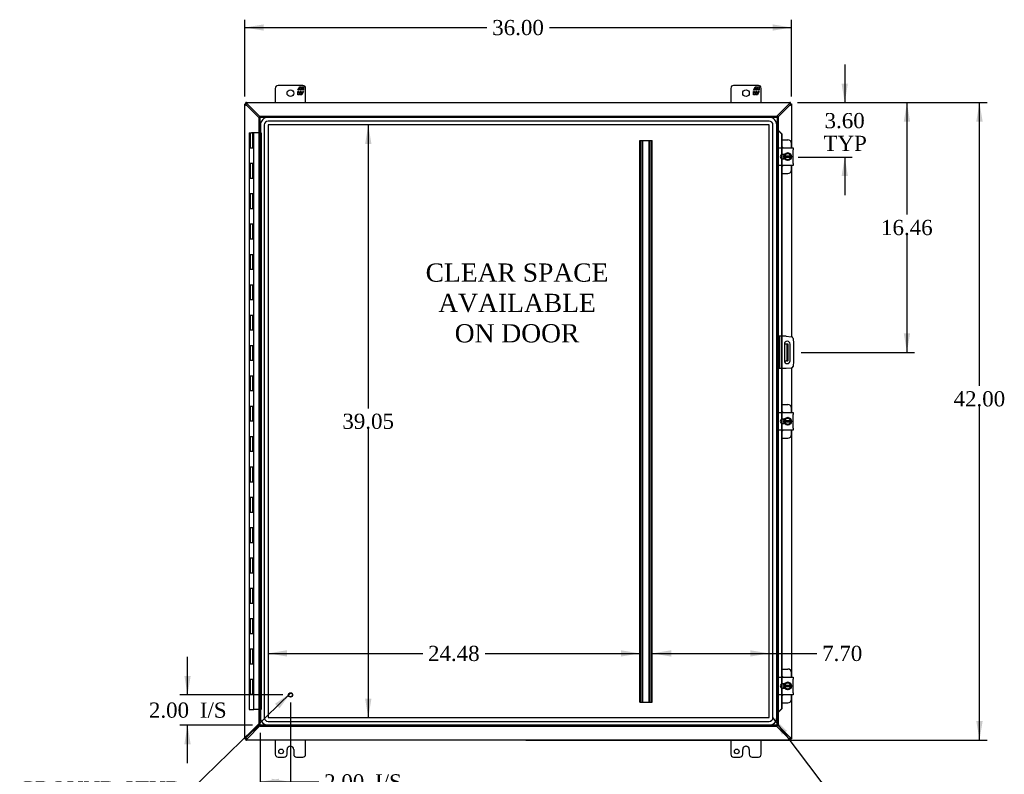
# Model space of a CAD drawing. Header units: inches. Extents: x 14 to 237, y 6 to 158.
# Tile 3 of 9: x 53 to 117, y 54 to 104. Entities that reach past the tile are written whole.
import ezdxf
from ezdxf.enums import TextEntityAlignment as Align

# ---------------------------------------------------------------- set-up
doc = ezdxf.new("R2010")
doc.units = ezdxf.units.IN
doc.header["$MEASUREMENT"] = 0
for name, color, linetype in [('COM40153-1', 7, 'CONTINUOUS'), ('COM40153-2', 7, 'CONTINUOUS'), ('COM42667', 7, 'CONTINUOUS'), ('COM42780', 7, 'CONTINUOUS'), ('COM48496', 7, 'CONTINUOUS'), ('COM53845-2', 7, 'CONTINUOUS'), ('COM70219', 7, 'CONTINUOUS'), ('COM70236-4', 7, 'CONTINUOUS'), ('COM71782-3', 7, 'CONTINUOUS'), ('DEFAULT', 7, 'CONTINUOUS'), ('FET07710', 7, 'CONTINUOUS'), ('HNG10620-38B', 7, 'CONTINUOUS'), ('HNG10620-38C', 7, 'CONTINUOUS'), ('SCC19011', 7, 'CONTINUOUS'), ('SPR20265', 7, 'CONTINUOUS'), ('STD21878', 7, 'CONTINUOUS'), ('WAF25035', 7, 'CONTINUOUS')]:
    doc.layers.add(name, color=color, linetype=linetype)
doc.styles.add('SEACAD_TIMES_NEW_ROMAN', font='times.ttf')

# ---------------------------------------------------------------- blocks, each defined once
blk = doc.blocks.new('SEANNOT_GROUP2')
at = {"layer": 'DEFAULT', "linetype": 'Continuous'}
blk.add_hatch(color=136, dxfattribs=at).paths.add_polyline_path([(69.715, 58.846), (70.464, 59.868), (69.424, 59.144)])
at = {"layer": 'DEFAULT', "color": 136, "linetype": 'Continuous'}
blk.add_line((63.975, 53.534), (63.475, 53.534), dxfattribs=at)
blk.add_lwpolyline([(63.975, 53.534), (70.464, 59.868)], dxfattribs=at)
at = {"layer": 'DEFAULT', "color": 136, "linetype": 'Continuous', "style": 'SEACAD_TIMES_NEW_ROMAN'}
for s, p in [('GROUND STUD', (52.532, 54.034)), ('DOOR', (52.532, 52.534))]:
    blk.add_text(s, height=1, dxfattribs=at).set_placement(p, align=Align.TOP_LEFT)
blk = doc.blocks.new('SEANNOT_GROUP3')
at = {"layer": 'DEFAULT', "linetype": 'Continuous'}
blk.add_hatch(color=136, dxfattribs=at).paths.add_polyline_path([(103.129, 57.362), (102.21, 58.234), (102.796, 57.111)])
at = {"layer": 'DEFAULT', "color": 136, "linetype": 'Continuous'}
blk.add_line((106.205, 52.942), (106.705, 52.942), dxfattribs=at)
blk.add_lwpolyline([(106.205, 52.942), (102.21, 58.234)], dxfattribs=at)
at = {"layer": 'DEFAULT', "color": 136, "linetype": 'Continuous', "style": 'SEACAD_TIMES_NEW_ROMAN'}
blk.add_text('GASKET', height=1, dxfattribs=at).set_placement((107.055, 53.442), align=Align.TOP_LEFT)
blk = doc.blocks.new('GDIMGGROUP')
at = {"layer": 'DEFAULT', "linetype": 'Continuous'}
for points in [[(116.015, 97.51), (115.807, 98.76), (115.598, 97.51)], [(116.015, 58.01), (115.598, 58.01), (115.807, 56.76)]]:
    blk.add_hatch(color=136, dxfattribs=at).paths.add_polyline_path(points)
at = {"layer": 'DEFAULT', "color": 136, "linetype": 'Continuous'}
for p, q in [((103.832, 98.76), (116.307, 98.76)), ((115.807, 80.091), (115.807, 98.76)), ((115.807, 56.76), (115.807, 78.741)), ((85.934, 56.76), (116.307, 56.76))]:
    blk.add_line(p, q, dxfattribs=at)
at = {"layer": 'DEFAULT', "color": 136, "linetype": 'Continuous', "style": 'SEACAD_TIMES_NEW_ROMAN'}
blk.add_text('42.00', height=1, dxfattribs=at).set_placement((114.101, 79.741), align=Align.TOP_LEFT)
blk = doc.blocks.new('GDIMGGROUP1')
at = {"layer": 'DEFAULT', "linetype": 'Continuous'}
for points in [[(63.454, 60.98), (63.662, 59.73), (63.87, 60.98)], [(63.454, 56.48), (63.87, 56.48), (63.662, 57.73)]]:
    blk.add_hatch(color=136, dxfattribs=at).paths.add_polyline_path(points)
at = {"layer": 'DEFAULT', "color": 136, "linetype": 'Continuous'}
for p, q in [((63.662, 59.73), (63.662, 62.23)), ((69.943, 59.73), (63.162, 59.73)), ((67.943, 57.73), (63.162, 57.73)), ((63.662, 55.23), (63.662, 57.73))]:
    blk.add_line(p, q, dxfattribs=at)
at = {"layer": 'DEFAULT', "color": 136, "linetype": 'Continuous', "style": 'SEACAD_TIMES_NEW_ROMAN'}
for s, p in [('2.00', (61.12, 59.23)), ('I/S', (64.474, 59.23))]:
    blk.add_text(s, height=1, dxfattribs=at).set_placement(p, align=Align.TOP_LEFT)
blk = doc.blocks.new('GDIMGGROUP9')
at = {"layer": 'DEFAULT', "linetype": 'Continuous'}
for points in [[(107.143, 100.01), (106.726, 100.01), (106.935, 98.76)], [(107.143, 93.914), (106.935, 95.164), (106.726, 93.914)]]:
    blk.add_hatch(color=136, dxfattribs=at).paths.add_polyline_path(points)
at = {"layer": 'DEFAULT', "color": 136, "linetype": 'Continuous'}
for p, q in [((106.935, 101.26), (106.935, 98.76)), ((103.832, 98.76), (107.435, 98.76)), ((103.865, 95.164), (107.435, 95.164)), ((106.935, 95.164), (106.935, 92.664))]:
    blk.add_line(p, q, dxfattribs=at)
at = {"layer": 'DEFAULT', "color": 136, "linetype": 'Continuous', "style": 'SEACAD_TIMES_NEW_ROMAN'}
for s, p in [('3.60', (105.608, 98.072)), ('TYP', (105.537, 96.572))]:
    blk.add_text(s, height=1, dxfattribs=at).set_placement(p, align=Align.TOP_LEFT)
blk = doc.blocks.new('GDIMGGROUP10')
at = {"layer": 'DEFAULT', "linetype": 'Continuous'}
for points in [[(111.239, 97.51), (111.031, 98.76), (110.823, 97.51)], [(111.239, 83.55), (110.823, 83.55), (111.031, 82.3)]]:
    blk.add_hatch(color=136, dxfattribs=at).paths.add_polyline_path(points)
at = {"layer": 'DEFAULT', "color": 136, "linetype": 'Continuous'}
for p, q in [((103.832, 98.76), (111.531, 98.76)), ((111.031, 98.76), (111.031, 91.38)), ((111.031, 90.03), (111.031, 82.3)), ((104.059, 82.3), (111.531, 82.3))]:
    blk.add_line(p, q, dxfattribs=at)
at = {"layer": 'DEFAULT', "color": 136, "linetype": 'Continuous', "style": 'SEACAD_TIMES_NEW_ROMAN'}
blk.add_text('16.46', height=1, dxfattribs=at).set_placement((109.325, 91.03), align=Align.TOP_LEFT)
blk = doc.blocks.new('GDIMGGROUP15')
at = {"layer": 'DEFAULT', "linetype": 'Continuous'}
for points in [[(69.693, 53.794), (69.693, 54.21), (68.443, 54.002)], [(69.193, 53.794), (70.443, 54.002), (69.193, 54.21)]]:
    blk.add_hatch(color=136, dxfattribs=at).paths.add_polyline_path(points)
at = {"layer": 'DEFAULT', "color": 136, "linetype": 'Continuous'}
for p, q in [((70.443, 59.23), (70.443, 53.502)), ((68.443, 57.23), (68.443, 53.502)), ((68.443, 54.002), (71.807, 54.002)), ((71.807, 54.002), (72.307, 54.002))]:
    blk.add_line(p, q, dxfattribs=at)
at = {"layer": 'DEFAULT', "color": 136, "linetype": 'Continuous', "style": 'SEACAD_TIMES_NEW_ROMAN'}
for s, p in [('2.00', (72.657, 54.502)), ('I/S', (76.011, 54.502))]:
    blk.add_text(s, height=1, dxfattribs=at).set_placement(p, align=Align.TOP_LEFT)
blk = doc.blocks.new('GDIMGGROUP23')
at = {"layer": 'DEFAULT', "linetype": 'Continuous'}
for points in [[(68.684, 103.912), (67.434, 103.704), (68.684, 103.496)], [(102.184, 103.912), (102.184, 103.496), (103.434, 103.704)]]:
    blk.add_hatch(color=136, dxfattribs=at).paths.add_polyline_path(points)
at = {"layer": 'DEFAULT', "color": 136, "linetype": 'Continuous'}
for p, q in [((67.434, 99.158), (67.434, 104.204)), ((103.434, 99.158), (103.434, 104.204)), ((67.434, 103.704), (83.377, 103.704)), ((87.49, 103.704), (103.434, 103.704))]:
    blk.add_line(p, q, dxfattribs=at)
at = {"layer": 'DEFAULT', "color": 136, "linetype": 'Continuous', "style": 'SEACAD_TIMES_NEW_ROMAN'}
blk.add_text('36.00', height=1, dxfattribs=at).set_placement((83.727, 104.204), align=Align.TOP_LEFT)
blk = doc.blocks.new('GDIMGGROUP24')
at = {"layer": 'DEFAULT', "linetype": 'Continuous'}
for points in [[(70.213, 62.258), (70.213, 62.675), (68.963, 62.466)], [(92.193, 62.258), (93.443, 62.466), (92.193, 62.675)]]:
    blk.add_hatch(color=136, dxfattribs=at).paths.add_polyline_path(points)
at = {"layer": 'DEFAULT', "color": 136, "linetype": 'Continuous'}
for p, q in [((68.963, 62.466), (79.146, 62.466)), ((83.259, 62.466), (93.443, 62.466))]:
    blk.add_line(p, q, dxfattribs=at)
at = {"layer": 'DEFAULT', "color": 136, "linetype": 'Continuous', "style": 'SEACAD_TIMES_NEW_ROMAN'}
blk.add_text('24.48', height=1, dxfattribs=at).set_placement((79.496, 62.966), align=Align.TOP_LEFT)
blk = doc.blocks.new('GDIMGGROUP25')
at = {"layer": 'DEFAULT', "linetype": 'Continuous'}
for points in [[(95.509, 62.675), (94.259, 62.466), (95.509, 62.258)], [(100.711, 62.675), (100.711, 62.258), (101.961, 62.466)]]:
    blk.add_hatch(color=136, dxfattribs=at).paths.add_polyline_path(points)
at = {"layer": 'DEFAULT', "color": 136, "linetype": 'Continuous'}
for p, q in [((94.259, 62.466), (104.597, 62.466)), ((104.597, 62.466), (105.097, 62.466))]:
    blk.add_line(p, q, dxfattribs=at)
at = {"layer": 'DEFAULT', "color": 136, "linetype": 'Continuous', "style": 'SEACAD_TIMES_NEW_ROMAN'}
blk.add_text('7.70', height=1, dxfattribs=at).set_placement((105.447, 62.966), align=Align.TOP_LEFT)
blk = doc.blocks.new('GDIMGGROUP26')
at = {"layer": 'DEFAULT', "linetype": 'Continuous'}
for points in [[(75.771, 96.037), (75.563, 97.287), (75.355, 96.037)], [(75.771, 59.483), (75.355, 59.483), (75.563, 58.233)]]:
    blk.add_hatch(color=136, dxfattribs=at).paths.add_polyline_path(points)
at = {"layer": 'DEFAULT', "color": 136, "linetype": 'Continuous'}
for p, q in [((75.563, 97.287), (75.563, 78.61)), ((75.563, 77.26), (75.563, 58.233))]:
    blk.add_line(p, q, dxfattribs=at)
at = {"layer": 'DEFAULT', "color": 136, "linetype": 'Continuous', "style": 'SEACAD_TIMES_NEW_ROMAN'}
blk.add_text('39.05', height=1, dxfattribs=at).set_placement((73.857, 78.26), align=Align.TOP_LEFT)

msp = doc.modelspace()

# ---------------------------------------------------------------- linework, layer by layer
at = {"layer": 'COM40153-1', "color": 7}
for p, q in [((102.965, 82.863), (103.076, 82.863)), ((103.076, 82.863), (103.112, 82.863)), ((103.112, 82.863), (103.184, 82.863)), ((103.112, 82.863), (103.112, 81.738)), ((103.184, 82.863), (103.184, 81.738)), ((102.965, 81.738), (103.076, 81.738)), ((103.112, 81.738), (103.076, 81.738)), ((103.112, 81.738), (103.184, 81.738))]:
    msp.add_line(p, q, dxfattribs=at)
at = {"layer": 'COM40153-2', "color": 7}
for p, q in [((102.631, 83.363), (102.559, 83.363)), ((102.631, 83.363), (102.631, 81.238)), ((102.631, 83.363), (102.667, 83.363)), ((103.082, 83.363), (102.667, 83.363)), ((103.082, 83.363), (103.416, 83.333)), ((103.529, 83.22), (103.559, 82.886)), ((102.965, 82.85), (102.965, 81.75)), ((103.34, 81.75), (103.34, 82.85)), ((103.559, 82.886), (103.559, 81.715)), ((103.559, 81.715), (103.529, 81.38)), ((102.631, 81.238), (102.559, 81.238)), ((102.667, 81.238), (102.631, 81.238)), ((103.082, 81.238), (102.667, 81.238)), ((103.416, 81.267), (103.082, 81.238))]:
    msp.add_line(p, q, dxfattribs=at)
for centre, radius, start, end in [((103.153, 82.85), 0.188, 0, 180), ((103.405, 83.209), 0.125, 5, 85), ((103.153, 81.75), 0.188, 180, 0), ((103.405, 81.391), 0.125, 275, 355)]:
    msp.add_arc(centre, radius, start, end, dxfattribs=at)
at = {"layer": 'COM42667', "color": 7}
for p, q in [((102.559, 95.644), (102.559, 95.787)), ((102.559, 95.787), (103.529, 95.787)), ((102.559, 95.644), (102.559, 94.752)), ((102.974, 95.339), (102.834, 95.339)), ((103.529, 95.787), (103.529, 95.644)), ((103.529, 94.752), (103.529, 95.644)), ((102.559, 94.609), (102.559, 94.752)), ((102.834, 95.058), (102.974, 95.058)), ((103.529, 94.752), (103.529, 94.609)), ((103.529, 94.609), (102.559, 94.609)), ((102.559, 78.206), (102.559, 78.349)), ((102.559, 78.349), (103.529, 78.349)), ((102.559, 78.206), (102.559, 77.314)), ((102.974, 77.901), (102.834, 77.901)), ((103.529, 78.349), (103.529, 78.206)), ((103.529, 77.314), (103.529, 78.206)), ((102.559, 77.171), (102.559, 77.314)), ((103.529, 77.171), (102.559, 77.171)), ((102.834, 77.62), (102.974, 77.62)), ((103.529, 77.314), (103.529, 77.171)), ((102.559, 60.768), (102.559, 60.911)), ((102.559, 60.911), (103.529, 60.911)), ((102.559, 60.768), (102.559, 59.876)), ((102.974, 60.463), (102.834, 60.463)), ((103.529, 60.911), (103.529, 60.768)), ((103.529, 59.876), (103.529, 60.768)), ((102.559, 59.733), (102.559, 59.876)), ((103.529, 59.733), (102.559, 59.733)), ((102.834, 60.182), (102.974, 60.182)), ((103.529, 59.876), (103.529, 59.733))]:
    msp.add_line(p, q, dxfattribs=at)
for centre, radius in [((102.834, 95.198), 0.14), ((102.834, 77.76), 0.141), ((102.834, 60.322), 0.14)]:
    msp.add_arc(centre, radius, 90, 270, dxfattribs=at)
at = {"layer": 'COM42780', "color": 7}
for p, q in [((102.783, 96.313), (103.18, 96.313)), ((103.43, 95.787), (103.43, 96.063)), ((102.93, 95.264), (102.93, 95.339)), ((102.93, 95.058), (102.93, 95.129)), ((102.783, 94.083), (103.18, 94.083)), ((103.43, 94.333), (103.43, 94.609)), ((102.783, 78.875), (103.18, 78.875)), ((103.43, 78.349), (103.43, 78.625)), ((102.93, 77.826), (102.93, 77.901)), ((102.93, 77.62), (102.93, 77.691)), ((103.43, 76.895), (103.43, 77.171)), ((102.783, 76.645), (103.18, 76.645)), ((102.783, 61.437), (103.18, 61.437)), ((103.43, 60.911), (103.43, 61.187)), ((102.93, 60.388), (102.93, 60.463)), ((102.93, 60.182), (102.93, 60.253)), ((103.43, 59.457), (103.43, 59.733)), ((102.783, 59.207), (103.18, 59.207))]:
    msp.add_line(p, q, dxfattribs=at)
for centre, start, end in [((103.18, 96.063), 0, 90), ((102.68, 95.626), 39.93243, 65.66946), ((102.68, 94.77), 294.33054, 320.06757), ((103.18, 94.333), 270, 0), ((103.18, 78.625), 0, 90), ((102.68, 78.188), 39.93243, 65.66946), ((102.68, 77.332), 294.33054, 320.06757), ((103.18, 76.895), 270, 0), ((102.68, 60.75), 39.93243, 65.66946), ((103.18, 61.187), 0, 90), ((102.68, 59.894), 294.33054, 320.06757), ((103.18, 59.457), 270, 0)]:
    msp.add_arc(centre, 0.25, start, end, dxfattribs=at)
at = {"layer": 'COM48496', "color": 7}
for p, q in [((67.434, 98.688), (67.506, 98.688)), ((67.434, 98.688), (67.434, 98.658)), ((67.434, 56.862), (67.434, 98.658)), ((67.506, 98.658), (67.434, 98.658)), ((67.506, 98.688), (67.506, 98.658)), ((67.542, 98.583), (67.522, 98.616)), ((68.371, 97.761), (67.542, 98.583)), ((103.326, 98.583), (102.526, 97.79)), ((103.326, 98.583), (103.345, 98.616)), ((103.362, 98.688), (103.434, 98.688)), ((103.362, 98.688), (103.362, 98.658)), ((103.362, 98.658), (103.434, 98.658)), ((103.434, 98.688), (103.434, 98.658)), ((103.434, 98.658), (103.434, 95.787)), ((103.434, 94.609), (103.434, 83.33)), ((103.434, 81.27), (103.434, 78.349)), ((103.434, 77.171), (103.434, 60.911)), ((103.434, 59.733), (103.434, 56.862)), ((67.542, 56.937), (68.371, 57.759)), ((102.526, 57.73), (103.326, 56.937)), ((67.434, 56.862), (67.434, 56.832)), ((67.506, 56.862), (67.434, 56.862)), ((67.434, 56.832), (67.506, 56.832)), ((67.506, 56.862), (67.506, 56.832)), ((67.522, 56.904), (67.542, 56.937)), ((103.345, 56.904), (103.326, 56.937)), ((103.362, 56.862), (103.362, 56.832)), ((103.362, 56.862), (103.434, 56.862)), ((103.362, 56.832), (103.434, 56.832)), ((103.434, 56.862), (103.434, 56.832))]:
    msp.add_line(p, q, dxfattribs=at)
for centre, radius, start, end in [((67.952, 99.381), 0.898, 238.53984, 242.80605), ((102.899, 99.41), 0.931, 297.27035, 301.38375), ((67.952, 56.139), 0.898, 117.19395, 121.46015), ((102.899, 56.11), 0.931, 58.61625, 62.72965)]:
    msp.add_arc(centre, radius, start, end, dxfattribs=at)
for points, knots in [([(67.483, 98.616), (67.482, 98.617), (67.478, 98.619), (67.473, 98.622), (67.469, 98.625), (67.464, 98.628), (67.46, 98.631), (67.456, 98.634), (67.452, 98.636), (67.447, 98.64), (67.442, 98.644), (67.438, 98.649), (67.435, 98.653), (67.434, 98.656), (67.434, 98.657), (67.434, 98.658)], [0, 0, 0, 0, 0.058508, 0.117588, 0.177234, 0.23744, 0.298196, 0.359495, 0.421327, 0.483683, 0.609872, 0.738031, 0.824554, 0.911887, 1, 1, 1, 1]), ([(67.522, 98.616), (67.52, 98.62), (67.518, 98.624), (67.514, 98.632), (67.512, 98.636), (67.509, 98.643), (67.508, 98.646), (67.506, 98.653), (67.506, 98.656), (67.506, 98.658)], [0, 0, 0, 0, 0.25, 0.25, 0.5, 0.5, 0.75, 0.75, 1, 1, 1, 1]), ([(103.362, 98.658), (103.362, 98.656), (103.361, 98.653), (103.359, 98.646), (103.358, 98.643), (103.355, 98.636), (103.353, 98.632), (103.349, 98.624), (103.347, 98.62), (103.345, 98.616)], [0, 0, 0, 0, 0.25, 0.25, 0.5, 0.5, 0.75, 0.75, 1, 1, 1, 1]), ([(103.434, 98.658), (103.433, 98.658), (103.433, 98.657), (103.433, 98.655), (103.432, 98.653), (103.43, 98.65), (103.429, 98.648), (103.427, 98.646), (103.424, 98.644), (103.422, 98.642), (103.418, 98.638), (103.412, 98.634), (103.403, 98.628), (103.394, 98.622), (103.387, 98.618), (103.384, 98.616)], [0, 0, 0, 0, 0.058839, 0.117335, 0.175479, 0.233264, 0.290679, 0.347718, 0.404373, 0.460635, 0.516498, 0.640635, 0.762642, 0.882451, 1, 1, 1, 1]), ([(67.434, 56.862), (67.434, 56.862), (67.434, 56.864), (67.434, 56.866), (67.435, 56.868), (67.437, 56.87), (67.438, 56.872), (67.44, 56.874), (67.443, 56.876), (67.445, 56.879), (67.449, 56.882), (67.455, 56.886), (67.464, 56.892), (67.473, 56.898), (67.48, 56.902), (67.483, 56.904)], [0, 0, 0, 0, 0.058839, 0.117335, 0.175479, 0.233264, 0.290679, 0.347718, 0.404373, 0.460635, 0.516498, 0.640635, 0.762642, 0.882451, 1, 1, 1, 1]), ([(67.506, 56.862), (67.506, 56.864), (67.506, 56.868), (67.508, 56.874), (67.509, 56.877), (67.512, 56.885), (67.514, 56.888), (67.518, 56.896), (67.52, 56.9), (67.522, 56.904)], [0, 0, 0, 0, 0.25, 0.25, 0.5, 0.5, 0.75, 0.75, 1, 1, 1, 1]), ([(103.345, 56.904), (103.347, 56.9), (103.349, 56.896), (103.353, 56.888), (103.355, 56.885), (103.358, 56.877), (103.359, 56.874), (103.361, 56.868), (103.362, 56.864), (103.362, 56.862)], [0, 0, 0, 0, 0.25, 0.25, 0.5, 0.5, 0.75, 0.75, 1, 1, 1, 1]), ([(103.384, 56.904), (103.385, 56.903), (103.389, 56.901), (103.394, 56.898), (103.398, 56.895), (103.403, 56.892), (103.407, 56.889), (103.411, 56.886), (103.415, 56.884), (103.42, 56.88), (103.425, 56.876), (103.429, 56.871), (103.432, 56.868), (103.433, 56.864), (103.433, 56.863), (103.434, 56.862)], [0, 0, 0, 0, 0.058508, 0.117588, 0.177234, 0.23744, 0.298196, 0.359495, 0.421327, 0.483683, 0.609872, 0.738031, 0.824554, 0.911887, 1, 1, 1, 1])]:
    msp.add_open_spline(points, degree=3, knots=knots, dxfattribs=at)
at = {"layer": 'COM53845-2', "color": 7}
for p, q in [((93.443, 59.26), (93.443, 96.26)), ((93.443, 96.26), (93.526, 96.26)), ((93.483, 59.26), (93.483, 96.26)), ((93.526, 96.26), (94.176, 96.26)), ((93.595, 59.26), (93.595, 96.26)), ((93.635, 59.26), (93.635, 96.26)), ((94.067, 59.26), (94.067, 96.26)), ((94.107, 59.26), (94.107, 96.26)), ((94.176, 96.26), (94.259, 96.26)), ((94.219, 59.26), (94.219, 96.26)), ((94.259, 59.26), (94.259, 96.26)), ((93.443, 59.26), (93.526, 59.26)), ((93.526, 59.26), (94.176, 59.26)), ((94.176, 59.26), (94.259, 59.26))]:
    msp.add_line(p, q, dxfattribs=at)
at = {"layer": 'COM70219', "color": 7}
for p, q in [((68.464, 97.286), (68.464, 58.234)), ((68.465, 97.286), (68.465, 58.234)), ((68.714, 97.286), (68.714, 58.234)), ((68.963, 97.286), (68.963, 58.234)), ((101.96, 97.786), (68.964, 97.786)), ((101.96, 97.785), (68.964, 97.785)), ((101.96, 97.536), (68.964, 97.536)), ((101.96, 97.287), (68.964, 97.287)), ((101.96, 97.286), (68.964, 97.286)), ((68.964, 97.286), (68.964, 58.234)), ((101.96, 58.234), (101.96, 97.286)), ((101.961, 58.234), (101.961, 97.286)), ((102.21, 58.234), (102.21, 97.286)), ((102.459, 58.234), (102.459, 97.286)), ((102.46, 58.234), (102.46, 97.286)), ((68.964, 58.234), (101.96, 58.234)), ((68.964, 58.233), (101.96, 58.233)), ((68.964, 57.984), (101.96, 57.984)), ((68.964, 57.735), (101.96, 57.735)), ((68.964, 57.734), (101.96, 57.734))]:
    msp.add_line(p, q, dxfattribs=at)
for centre, radius, start, end in [((68.964, 97.286), 0.5, 90, 180), ((68.964, 97.286), 0.499, 90, 180), ((68.964, 97.286), 0.25, 90, 180), ((68.964, 97.286), 0.001, 90, 180), ((101.96, 97.286), 0.5, 0, 90), ((101.96, 97.286), 0.499, 0, 90), ((101.96, 97.286), 0.25, 0, 90), ((101.96, 97.286), 0.001, 0, 90), ((68.964, 58.234), 0.5, 180, 270), ((68.964, 58.234), 0.499, 180, 270), ((68.964, 58.234), 0.25, 180, 270), ((68.964, 58.234), 0.001, 180, 270), ((101.96, 58.234), 0.5, 270, 360), ((101.96, 58.234), 0.001, 270, 360), ((101.96, 58.234), 0.25, 270, 360), ((101.96, 58.234), 0.499, 270, 360)]:
    msp.add_arc(centre, radius, start, end, dxfattribs=at)
at = {"layer": 'COM70236-4', "color": 7}
for p, q in [((67.506, 98.688), (67.506, 98.76)), ((67.535, 98.76), (67.506, 98.76)), ((67.535, 98.688), (67.506, 98.688)), ((67.535, 98.688), (67.535, 98.76)), ((67.535, 98.76), (103.332, 98.76)), ((67.611, 98.652), (67.578, 98.671)), ((68.443, 97.813), (67.611, 98.652)), ((103.256, 98.652), (102.474, 97.863)), ((103.289, 98.671), (103.256, 98.652)), ((103.332, 98.688), (103.332, 98.76)), ((103.362, 98.76), (103.332, 98.76)), ((103.362, 98.688), (103.332, 98.688)), ((103.362, 98.688), (103.362, 98.76)), ((67.611, 56.868), (68.443, 57.707)), ((102.474, 57.658), (103.256, 56.868)), ((67.506, 56.832), (67.506, 56.76)), ((67.506, 56.832), (67.535, 56.832)), ((67.506, 56.76), (67.535, 56.76)), ((67.535, 56.832), (67.535, 56.76)), ((103.332, 56.76), (67.535, 56.76)), ((67.578, 56.849), (67.611, 56.868)), ((103.256, 56.868), (103.289, 56.849)), ((103.332, 56.832), (103.332, 56.76)), ((103.332, 56.832), (103.362, 56.832)), ((103.332, 56.76), (103.362, 56.76)), ((103.362, 56.832), (103.362, 56.76))]:
    msp.add_line(p, q, dxfattribs=at)
for centre, start, end in [((66.783, 98.225), 27.27035, 31.38376), ((104.084, 98.225), 148.61625, 152.72965), ((66.783, 57.295), 328.61625, 332.72965), ((104.084, 57.295), 207.27035, 211.38376)]:
    msp.add_arc(centre, 0.931, start, end, dxfattribs=at)
for points, knots in [([(67.578, 98.71), (67.574, 98.717), (67.57, 98.724), (67.562, 98.735), (67.558, 98.741), (67.551, 98.75), (67.547, 98.754), (67.541, 98.759), (67.538, 98.76), (67.535, 98.76)], [0, 0, 0, 0, 0.25, 0.25, 0.5, 0.5, 0.75, 0.75, 1, 1, 1, 1]), ([(67.578, 98.671), (67.576, 98.672), (67.573, 98.674), (67.568, 98.677), (67.563, 98.679), (67.559, 98.681), (67.554, 98.683), (67.549, 98.685), (67.544, 98.687), (67.54, 98.688), (67.537, 98.688), (67.535, 98.688)], [0, 0, 0, 0, 0.10632, 0.211245, 0.314764, 0.41687, 0.517562, 0.641426, 0.7631, 0.88261, 1, 1, 1, 1]), ([(103.332, 98.76), (103.329, 98.76), (103.326, 98.759), (103.32, 98.754), (103.316, 98.75), (103.309, 98.741), (103.305, 98.735), (103.297, 98.724), (103.293, 98.717), (103.289, 98.71)], [0, 0, 0, 0, 0.25, 0.25, 0.5, 0.5, 0.75, 0.75, 1, 1, 1, 1]), ([(103.332, 98.688), (103.331, 98.688), (103.329, 98.688), (103.326, 98.687), (103.323, 98.687), (103.32, 98.686), (103.316, 98.685), (103.312, 98.683), (103.307, 98.681), (103.301, 98.678), (103.295, 98.675), (103.291, 98.673), (103.289, 98.671)], [0, 0, 0, 0, 0.078044, 0.157022, 0.236947, 0.317833, 0.399688, 0.482519, 0.608583, 0.736857, 0.867336, 1, 1, 1, 1]), ([(67.535, 56.832), (67.536, 56.832), (67.538, 56.832), (67.541, 56.833), (67.544, 56.833), (67.548, 56.834), (67.551, 56.835), (67.555, 56.837), (67.56, 56.839), (67.566, 56.842), (67.572, 56.845), (67.576, 56.848), (67.578, 56.849)], [0, 0, 0, 0, 0.078044, 0.157022, 0.236947, 0.317833, 0.399688, 0.482519, 0.608583, 0.736857, 0.867336, 1, 1, 1, 1]), ([(67.535, 56.76), (67.538, 56.76), (67.541, 56.761), (67.547, 56.766), (67.551, 56.77), (67.558, 56.779), (67.562, 56.785), (67.57, 56.797), (67.574, 56.803), (67.578, 56.81)], [0, 0, 0, 0, 0.25, 0.25, 0.5, 0.5, 0.75, 0.75, 1, 1, 1, 1]), ([(103.289, 56.849), (103.291, 56.848), (103.294, 56.846), (103.299, 56.843), (103.304, 56.841), (103.308, 56.839), (103.313, 56.837), (103.318, 56.835), (103.323, 56.833), (103.328, 56.832), (103.33, 56.832), (103.332, 56.832)], [0, 0, 0, 0, 0.10632, 0.211245, 0.314764, 0.41687, 0.517562, 0.641426, 0.7631, 0.88261, 1, 1, 1, 1]), ([(103.289, 56.81), (103.293, 56.803), (103.297, 56.797), (103.305, 56.785), (103.309, 56.779), (103.316, 56.77), (103.32, 56.766), (103.326, 56.761), (103.329, 56.76), (103.332, 56.76)], [0, 0, 0, 0, 0.25, 0.25, 0.5, 0.5, 0.75, 0.75, 1, 1, 1, 1])]:
    msp.add_open_spline(points, degree=3, knots=knots, dxfattribs=at)
at = {"layer": 'COM71782-3', "color": 7}
for p, q in [((68.371, 97.79), (68.443, 97.79)), ((68.371, 57.73), (68.371, 97.79)), ((68.443, 97.863), (68.443, 97.791)), ((68.443, 97.863), (102.486, 97.863)), ((68.443, 97.791), (102.486, 97.791)), ((68.443, 97.791), (68.479, 97.755)), ((68.443, 57.73), (68.443, 97.79)), ((68.443, 97.79), (68.479, 97.755)), ((102.486, 97.791), (102.451, 97.755)), ((102.487, 97.79), (102.451, 97.755)), ((102.486, 97.863), (102.486, 97.791)), ((102.487, 97.79), (102.487, 57.73)), ((102.559, 97.79), (102.487, 97.79)), ((102.559, 97.79), (102.559, 57.73)), ((102.559, 96.915), (102.487, 96.915)), ((102.571, 96.915), (102.559, 96.915)), ((102.581, 96.892), (102.59, 96.892)), ((102.601, 96.88), (102.771, 96.707)), ((102.601, 96.88), (102.613, 96.88)), ((102.613, 96.88), (102.783, 96.707)), ((102.771, 96.707), (102.771, 95.787)), ((102.783, 96.707), (102.771, 96.707)), ((102.783, 96.707), (102.783, 95.787)), ((102.771, 95.787), (102.771, 95.324)), ((102.771, 95.324), (102.771, 95.072)), ((102.783, 95.787), (102.783, 95.329)), ((102.783, 95.329), (102.783, 95.067)), ((102.771, 95.072), (102.771, 94.609)), ((102.783, 95.067), (102.783, 94.609)), ((102.771, 94.609), (102.771, 83.363)), ((102.783, 94.609), (102.783, 83.363)), ((102.771, 83.363), (102.771, 81.238)), ((102.783, 83.363), (102.783, 81.238)), ((102.771, 81.238), (102.771, 78.349)), ((102.783, 81.238), (102.783, 78.349)), ((102.771, 78.349), (102.771, 77.886)), ((102.771, 77.886), (102.771, 77.634)), ((102.783, 78.349), (102.783, 77.891)), ((102.783, 77.891), (102.783, 77.629)), ((102.771, 77.634), (102.771, 77.171)), ((102.771, 77.171), (102.771, 60.911)), ((102.783, 77.629), (102.783, 77.171)), ((102.783, 77.171), (102.783, 60.911)), ((102.771, 60.911), (102.771, 60.448)), ((102.771, 60.448), (102.771, 60.196)), ((102.783, 60.911), (102.783, 60.453)), ((102.783, 60.453), (102.783, 60.191)), ((102.771, 60.196), (102.771, 59.733)), ((102.771, 59.733), (102.771, 58.813)), ((102.783, 60.191), (102.783, 59.733)), ((102.783, 59.733), (102.783, 58.813)), ((102.559, 58.605), (102.487, 58.605)), ((102.559, 58.605), (102.571, 58.605)), ((102.59, 58.628), (102.581, 58.628)), ((102.771, 58.813), (102.601, 58.64)), ((102.601, 58.64), (102.613, 58.64)), ((102.783, 58.813), (102.613, 58.64)), ((102.783, 58.813), (102.771, 58.813)), ((68.371, 57.73), (68.443, 57.73)), ((68.443, 57.73), (68.479, 57.766)), ((68.443, 57.73), (68.479, 57.766)), ((102.486, 57.73), (68.443, 57.73)), ((68.443, 57.658), (68.443, 57.73)), ((102.486, 57.73), (102.451, 57.766)), ((102.487, 57.73), (102.451, 57.766)), ((102.486, 57.658), (102.486, 57.73)), ((102.559, 57.73), (102.487, 57.73)), ((102.486, 57.658), (68.443, 57.658))]:
    msp.add_line(p, q, dxfattribs=at)
for centre, radius, start, end in [((102.999, 97.967), 1.153, 245.73422, 249.46416), ((102.889, 97.149), 0.395, 216.31419, 223.00535), ((102.999, 97.967), 1.153, 249.46416, 250.45802), ((102.999, 57.553), 1.153, 110.53584, 114.26578), ((102.889, 58.371), 0.395, 136.99465, 143.68581), ((102.999, 57.553), 1.153, 109.54198, 110.53584)]:
    msp.add_arc(centre, radius, start, end, dxfattribs=at)
at = {"layer": 'FET07710', "color": 7}
for p, q in [((71.246, 99.885), (69.621, 99.885)), ((101.246, 99.885), (99.621, 99.885)), ((69.434, 99.698), (69.434, 98.76)), ((70.923, 99.58), (71.046, 99.792)), ((70.988, 99.58), (70.923, 99.58)), ((70.923, 99.27), (70.923, 99.482)), ((70.923, 99.482), (70.988, 99.482)), ((71.032, 99.27), (70.923, 99.27)), ((71.086, 99.686), (70.988, 99.686)), ((70.988, 99.686), (70.988, 99.58)), ((70.988, 99.482), (70.988, 99.376)), ((70.988, 99.376), (71.086, 99.376)), ((71.077, 99.348), (71.032, 99.27)), ((71.046, 99.792), (71.155, 99.792)), ((71.077, 99.27), (71.077, 99.348)), ((71.186, 99.27), (71.077, 99.27)), ((71.086, 99.58), (71.086, 99.686)), ((71.146, 99.58), (71.086, 99.58)), ((71.086, 99.376), (71.086, 99.482)), ((71.086, 99.482), (71.146, 99.482)), ((71.244, 99.686), (71.146, 99.686)), ((71.146, 99.686), (71.146, 99.58)), ((71.146, 99.482), (71.146, 99.376)), ((71.146, 99.376), (71.244, 99.376)), ((71.155, 99.792), (71.155, 99.714)), ((71.155, 99.714), (71.2, 99.792)), ((71.309, 99.482), (71.186, 99.27)), ((71.2, 99.792), (71.309, 99.792)), ((71.244, 99.58), (71.244, 99.686)), ((71.309, 99.58), (71.244, 99.58)), ((71.244, 99.376), (71.244, 99.482)), ((71.244, 99.482), (71.309, 99.482)), ((71.309, 99.792), (71.309, 99.58)), ((71.434, 98.76), (71.434, 99.698)), ((99.434, 99.698), (99.434, 98.76)), ((100.923, 99.58), (101.046, 99.792)), ((100.988, 99.58), (100.923, 99.58)), ((100.923, 99.27), (100.923, 99.482)), ((100.923, 99.482), (100.988, 99.482)), ((101.032, 99.27), (100.923, 99.27)), ((101.086, 99.686), (100.988, 99.686)), ((100.988, 99.686), (100.988, 99.58)), ((100.988, 99.482), (100.988, 99.376)), ((100.988, 99.376), (101.086, 99.376)), ((101.077, 99.348), (101.032, 99.27)), ((101.046, 99.792), (101.155, 99.792)), ((101.077, 99.27), (101.077, 99.348)), ((101.186, 99.27), (101.077, 99.27)), ((101.086, 99.58), (101.086, 99.686)), ((101.146, 99.58), (101.086, 99.58)), ((101.086, 99.376), (101.086, 99.482)), ((101.086, 99.482), (101.146, 99.482)), ((101.244, 99.686), (101.146, 99.686)), ((101.146, 99.686), (101.146, 99.58)), ((101.146, 99.482), (101.146, 99.376)), ((101.146, 99.376), (101.244, 99.376)), ((101.155, 99.792), (101.155, 99.714)), ((101.155, 99.714), (101.2, 99.792)), ((101.309, 99.482), (101.186, 99.27)), ((101.2, 99.792), (101.309, 99.792)), ((101.244, 99.58), (101.244, 99.686)), ((101.309, 99.58), (101.244, 99.58)), ((101.244, 99.376), (101.244, 99.482)), ((101.244, 99.482), (101.309, 99.482)), ((101.309, 99.792), (101.309, 99.58)), ((101.434, 98.76), (101.434, 99.698)), ((69.434, 56.76), (69.434, 55.823)), ((71.434, 55.823), (71.434, 56.76)), ((99.434, 56.76), (99.434, 55.823)), ((101.434, 55.823), (101.434, 56.76)), ((70.215, 55.823), (70.215, 56.135)), ((70.433, 56.353), (70.434, 56.353)), ((70.652, 56.135), (70.652, 55.823)), ((100.215, 55.823), (100.215, 56.135)), ((100.433, 56.353), (100.434, 56.353)), ((100.652, 56.135), (100.652, 55.823)), ((69.621, 55.635), (70.028, 55.635)), ((70.839, 55.635), (71.246, 55.635)), ((99.621, 55.635), (100.028, 55.635)), ((100.839, 55.635), (101.246, 55.635))]:
    msp.add_line(p, q, dxfattribs=at)
for centre, radius in [((70.434, 99.385), 0.219), ((100.434, 99.385), 0.219), ((69.824, 56.01), 0.156), ((99.824, 56.01), 0.156)]:
    msp.add_circle(centre, radius, dxfattribs=at)
for centre, radius, start, end in [((69.621, 99.698), 0.187, 90, 180), ((71.246, 99.698), 0.188, 0, 90), ((99.621, 99.698), 0.188, 90, 180), ((101.246, 99.698), 0.188, 0, 90), ((69.621, 55.823), 0.188, 180, 270), ((70.028, 55.823), 0.188, 270, 0), ((70.433, 56.135), 0.218, 90, 180), ((70.434, 56.135), 0.218, 0, 90), ((70.839, 55.823), 0.188, 180, 270), ((71.246, 55.823), 0.188, 270, 0), ((99.621, 55.823), 0.187, 180, 270), ((100.028, 55.823), 0.187, 270, 0), ((100.433, 56.135), 0.218, 90, 180), ((100.434, 56.135), 0.218, 0, 90), ((100.839, 55.823), 0.188, 180, 270), ((101.246, 55.823), 0.187, 270, 0)]:
    msp.add_arc(centre, radius, start, end, dxfattribs=at)
at = {"layer": 'HNG10620-38B', "color": 7}
for p, q in [((67.873, 95.76), (67.719, 95.76)), ((67.719, 95.76), (67.719, 94.76)), ((67.719, 94.76), (67.873, 94.76)), ((67.873, 93.76), (67.719, 93.76)), ((67.719, 93.76), (67.719, 92.76)), ((67.719, 92.76), (67.873, 92.76)), ((67.873, 91.76), (67.719, 91.76)), ((67.719, 91.76), (67.719, 90.76)), ((67.719, 90.76), (67.873, 90.76)), ((67.873, 89.76), (67.719, 89.76)), ((67.719, 89.76), (67.719, 88.76)), ((67.719, 88.76), (67.873, 88.76)), ((67.873, 87.76), (67.719, 87.76)), ((67.719, 87.76), (67.719, 86.76)), ((67.719, 86.76), (67.873, 86.76)), ((67.873, 85.76), (67.719, 85.76)), ((67.719, 85.76), (67.719, 84.76)), ((67.719, 84.76), (67.873, 84.76)), ((67.873, 83.76), (67.719, 83.76)), ((67.719, 83.76), (67.719, 82.76)), ((67.719, 82.76), (67.873, 82.76)), ((67.873, 81.76), (67.719, 81.76)), ((67.719, 81.76), (67.719, 80.76)), ((67.719, 80.76), (67.873, 80.76)), ((67.873, 79.76), (67.719, 79.76)), ((67.719, 79.76), (67.719, 78.76)), ((67.719, 78.76), (67.873, 78.76)), ((67.873, 77.76), (67.719, 77.76)), ((67.719, 77.76), (67.719, 76.76)), ((67.719, 76.76), (67.873, 76.76)), ((67.873, 75.76), (67.719, 75.76)), ((67.719, 75.76), (67.719, 74.76)), ((67.719, 74.76), (67.873, 74.76)), ((67.873, 73.76), (67.719, 73.76)), ((67.719, 73.76), (67.719, 72.76)), ((67.719, 72.76), (67.873, 72.76)), ((67.873, 71.76), (67.719, 71.76)), ((67.719, 71.76), (67.719, 70.76)), ((67.719, 70.76), (67.873, 70.76)), ((67.873, 69.76), (67.719, 69.76)), ((67.719, 69.76), (67.719, 68.76)), ((67.719, 68.76), (67.873, 68.76)), ((67.873, 67.76), (67.719, 67.76)), ((67.719, 67.76), (67.719, 66.76)), ((67.719, 66.76), (67.873, 66.76)), ((67.873, 65.76), (67.719, 65.76)), ((67.719, 65.76), (67.719, 64.76)), ((67.719, 64.76), (67.873, 64.76)), ((67.873, 63.76), (67.719, 63.76)), ((67.719, 63.76), (67.719, 62.76)), ((67.719, 62.76), (67.873, 62.76)), ((67.873, 61.76), (67.719, 61.76)), ((67.719, 61.76), (67.719, 60.76)), ((67.719, 60.76), (67.873, 60.76)), ((67.873, 59.76), (67.719, 59.76)), ((67.719, 59.76), (67.719, 58.76)), ((67.719, 58.76), (68.026, 58.76))]:
    msp.add_line(p, q, dxfattribs=at)
at = {"layer": 'HNG10620-38C', "color": 7}
for p, q in [((67.719, 96.76), (67.873, 96.76)), ((67.719, 96.76), (67.719, 95.76)), ((67.779, 96.76), (67.779, 95.76)), ((68.371, 96.76), (67.873, 96.76)), ((67.955, 96.76), (67.955, 95.76)), ((67.966, 95.76), (67.966, 96.76)), ((68.009, 96.76), (68.009, 95.76)), ((68.026, 95.76), (68.026, 96.76)), ((68.414, 96.76), (68.371, 96.76)), ((68.443, 96.76), (68.414, 96.76)), ((68.443, 96.76), (68.503, 96.76)), ((68.503, 96.76), (68.503, 58.76)), ((67.873, 95.76), (67.719, 95.76)), ((68.026, 95.76), (67.873, 95.76)), ((68.026, 94.76), (68.026, 95.76)), ((67.719, 94.76), (67.873, 94.76)), ((67.719, 94.76), (67.719, 93.76)), ((67.779, 94.76), (67.779, 93.76)), ((67.873, 94.76), (68.026, 94.76)), ((67.955, 94.76), (67.955, 93.76)), ((67.966, 93.76), (67.966, 94.76)), ((68.009, 94.76), (68.009, 93.76)), ((68.026, 93.76), (68.026, 94.76)), ((67.873, 93.76), (67.719, 93.76)), ((68.026, 93.76), (67.873, 93.76)), ((68.026, 92.76), (68.026, 93.76)), ((67.719, 92.76), (67.873, 92.76)), ((67.719, 92.76), (67.719, 91.76)), ((67.779, 92.76), (67.779, 91.76)), ((67.873, 92.76), (68.026, 92.76)), ((67.955, 92.76), (67.955, 91.76)), ((67.966, 91.76), (67.966, 92.76)), ((68.009, 92.76), (68.009, 91.76)), ((68.026, 91.76), (68.026, 92.76)), ((67.873, 91.76), (67.719, 91.76)), ((68.026, 91.76), (67.873, 91.76)), ((68.026, 90.76), (68.026, 91.76)), ((67.719, 90.76), (67.873, 90.76)), ((67.719, 90.76), (67.719, 89.76)), ((67.779, 90.76), (67.779, 89.76)), ((67.873, 90.76), (68.026, 90.76)), ((67.955, 90.76), (67.955, 89.76)), ((67.966, 89.76), (67.966, 90.76)), ((68.009, 90.76), (68.009, 89.76)), ((68.026, 89.76), (68.026, 90.76)), ((67.873, 89.76), (67.719, 89.76)), ((68.026, 89.76), (67.873, 89.76)), ((68.026, 88.76), (68.026, 89.76)), ((67.719, 88.76), (67.873, 88.76)), ((67.719, 88.76), (67.719, 87.76)), ((67.779, 88.76), (67.779, 87.76)), ((67.873, 88.76), (68.026, 88.76)), ((67.955, 88.76), (67.955, 87.76)), ((67.966, 87.76), (67.966, 88.76)), ((68.009, 88.76), (68.009, 87.76)), ((68.026, 87.76), (68.026, 88.76)), ((67.873, 87.76), (67.719, 87.76)), ((68.026, 87.76), (67.873, 87.76)), ((68.026, 86.76), (68.026, 87.76)), ((67.719, 86.76), (67.873, 86.76)), ((67.719, 86.76), (67.719, 85.76)), ((67.779, 86.76), (67.779, 85.76)), ((67.873, 86.76), (68.026, 86.76)), ((67.955, 86.76), (67.955, 85.76)), ((67.966, 85.76), (67.966, 86.76)), ((68.009, 86.76), (68.009, 85.76)), ((68.026, 85.76), (68.026, 86.76)), ((67.873, 85.76), (67.719, 85.76)), ((68.026, 85.76), (67.873, 85.76)), ((68.026, 84.76), (68.026, 85.76)), ((67.719, 84.76), (67.873, 84.76)), ((67.719, 84.76), (67.719, 83.76)), ((67.779, 84.76), (67.779, 83.76)), ((67.873, 84.76), (68.026, 84.76)), ((67.955, 84.76), (67.955, 83.76)), ((67.966, 83.76), (67.966, 84.76)), ((68.009, 84.76), (68.009, 83.76)), ((68.026, 83.76), (68.026, 84.76)), ((67.873, 83.76), (67.719, 83.76)), ((68.026, 83.76), (67.873, 83.76)), ((68.026, 82.76), (68.026, 83.76)), ((67.719, 82.76), (67.873, 82.76)), ((67.719, 82.76), (67.719, 81.76)), ((67.779, 82.76), (67.779, 81.76)), ((67.873, 82.76), (68.026, 82.76)), ((67.955, 82.76), (67.955, 81.76)), ((67.966, 81.76), (67.966, 82.76)), ((68.009, 82.76), (68.009, 81.76)), ((68.026, 81.76), (68.026, 82.76)), ((67.873, 81.76), (67.719, 81.76)), ((68.026, 81.76), (67.873, 81.76)), ((68.026, 80.76), (68.026, 81.76)), ((67.719, 80.76), (67.873, 80.76)), ((67.719, 80.76), (67.719, 79.76)), ((67.779, 80.76), (67.779, 79.76)), ((67.873, 80.76), (68.026, 80.76)), ((67.955, 80.76), (67.955, 79.76)), ((67.966, 79.76), (67.966, 80.76)), ((68.009, 80.76), (68.009, 79.76)), ((68.026, 79.76), (68.026, 80.76)), ((67.873, 79.76), (67.719, 79.76)), ((68.026, 79.76), (67.873, 79.76)), ((68.026, 78.76), (68.026, 79.76)), ((67.719, 78.76), (67.873, 78.76)), ((67.719, 78.76), (67.719, 77.76)), ((67.779, 78.76), (67.779, 77.76)), ((67.873, 78.76), (68.026, 78.76)), ((67.955, 78.76), (67.955, 77.76)), ((67.966, 77.76), (67.966, 78.76)), ((68.009, 78.76), (68.009, 77.76)), ((68.026, 77.76), (68.026, 78.76)), ((67.873, 77.76), (67.719, 77.76)), ((68.026, 77.76), (67.873, 77.76)), ((68.026, 76.76), (68.026, 77.76)), ((67.719, 76.76), (67.873, 76.76)), ((67.719, 76.76), (67.719, 75.76)), ((67.779, 76.76), (67.779, 75.76)), ((67.873, 76.76), (68.026, 76.76)), ((67.955, 76.76), (67.955, 75.76)), ((67.966, 75.76), (67.966, 76.76)), ((68.009, 76.76), (68.009, 75.76)), ((68.026, 75.76), (68.026, 76.76)), ((67.873, 75.76), (67.719, 75.76)), ((68.026, 75.76), (67.873, 75.76)), ((68.026, 74.76), (68.026, 75.76)), ((67.719, 74.76), (67.873, 74.76)), ((67.719, 74.76), (67.719, 73.76)), ((67.779, 74.76), (67.779, 73.76)), ((67.873, 74.76), (68.026, 74.76)), ((67.955, 74.76), (67.955, 73.76)), ((67.966, 73.76), (67.966, 74.76)), ((68.009, 74.76), (68.009, 73.76)), ((68.026, 73.76), (68.026, 74.76)), ((67.873, 73.76), (67.719, 73.76)), ((68.026, 73.76), (67.873, 73.76)), ((68.026, 72.76), (68.026, 73.76)), ((67.719, 72.76), (67.873, 72.76)), ((67.719, 72.76), (67.719, 71.76)), ((67.779, 72.76), (67.779, 71.76)), ((67.873, 72.76), (68.026, 72.76)), ((67.955, 72.76), (67.955, 71.76)), ((67.966, 71.76), (67.966, 72.76)), ((68.009, 72.76), (68.009, 71.76)), ((68.026, 71.76), (68.026, 72.76)), ((67.873, 71.76), (67.719, 71.76)), ((68.026, 71.76), (67.873, 71.76)), ((68.026, 70.76), (68.026, 71.76)), ((67.719, 70.76), (67.873, 70.76)), ((67.719, 70.76), (67.719, 69.76)), ((67.779, 70.76), (67.779, 69.76)), ((67.873, 70.76), (68.026, 70.76)), ((67.955, 70.76), (67.955, 69.76)), ((67.966, 69.76), (67.966, 70.76)), ((68.009, 70.76), (68.009, 69.76)), ((68.026, 69.76), (68.026, 70.76)), ((67.873, 69.76), (67.719, 69.76)), ((68.026, 69.76), (67.873, 69.76)), ((68.026, 68.76), (68.026, 69.76)), ((67.719, 68.76), (67.873, 68.76)), ((67.719, 68.76), (67.719, 67.76)), ((67.779, 68.76), (67.779, 67.76)), ((67.873, 68.76), (68.026, 68.76)), ((67.955, 68.76), (67.955, 67.76)), ((67.966, 67.76), (67.966, 68.76)), ((68.009, 68.76), (68.009, 67.76)), ((68.026, 67.76), (68.026, 68.76)), ((67.873, 67.76), (67.719, 67.76)), ((68.026, 67.76), (67.873, 67.76)), ((68.026, 66.76), (68.026, 67.76)), ((67.719, 66.76), (67.873, 66.76)), ((67.719, 66.76), (67.719, 65.76)), ((67.779, 66.76), (67.779, 65.76)), ((67.873, 66.76), (68.026, 66.76)), ((67.955, 66.76), (67.955, 65.76)), ((67.966, 65.76), (67.966, 66.76)), ((68.009, 66.76), (68.009, 65.76)), ((68.026, 65.76), (68.026, 66.76)), ((67.873, 65.76), (67.719, 65.76)), ((68.026, 65.76), (67.873, 65.76)), ((68.026, 64.76), (68.026, 65.76)), ((67.719, 64.76), (67.873, 64.76)), ((67.719, 64.76), (67.719, 63.76)), ((67.779, 64.76), (67.779, 63.76)), ((67.873, 64.76), (68.026, 64.76)), ((67.955, 64.76), (67.955, 63.76)), ((67.966, 63.76), (67.966, 64.76)), ((68.009, 64.76), (68.009, 63.76)), ((68.026, 63.76), (68.026, 64.76)), ((67.873, 63.76), (67.719, 63.76)), ((68.026, 63.76), (67.873, 63.76)), ((68.026, 62.76), (68.026, 63.76)), ((67.719, 62.76), (67.873, 62.76)), ((67.719, 62.76), (67.719, 61.76)), ((67.779, 62.76), (67.779, 61.76)), ((67.873, 62.76), (68.026, 62.76)), ((67.955, 62.76), (67.955, 61.76)), ((67.966, 61.76), (67.966, 62.76)), ((68.009, 62.76), (68.009, 61.76)), ((68.026, 61.76), (68.026, 62.76)), ((67.873, 61.76), (67.719, 61.76)), ((68.026, 61.76), (67.873, 61.76)), ((68.026, 60.76), (68.026, 61.76)), ((67.719, 60.76), (67.873, 60.76)), ((67.719, 60.76), (67.719, 59.76)), ((67.779, 60.76), (67.779, 59.76)), ((67.873, 60.76), (68.026, 60.76)), ((67.955, 60.76), (67.955, 59.76)), ((67.966, 59.76), (67.966, 60.76)), ((68.009, 60.76), (68.009, 59.76)), ((68.026, 59.76), (68.026, 60.76)), ((67.873, 59.76), (67.719, 59.76)), ((68.026, 59.76), (67.873, 59.76)), ((68.026, 58.76), (68.026, 59.76)), ((68.371, 58.76), (68.026, 58.76)), ((68.414, 58.76), (68.371, 58.76)), ((68.443, 58.76), (68.414, 58.76)), ((68.443, 58.76), (68.503, 58.76))]:
    msp.add_line(p, q, dxfattribs=at)
at = {"layer": 'SCC19011', "color": 7}
for p, q in [((103.18, 95.439), (102.965, 95.307)), ((102.965, 95.307), (102.965, 95.232)), ((103.395, 95.307), (103.18, 95.439)), ((103.395, 95.232), (103.395, 95.307)), ((102.965, 95.232), (102.965, 95.164)), ((102.986, 95.232), (102.965, 95.232)), ((102.965, 95.164), (102.965, 95.089)), ((102.965, 95.164), (102.986, 95.164)), ((102.965, 95.089), (103.18, 94.957)), ((102.996, 95.232), (102.986, 95.232)), ((102.986, 95.164), (102.996, 95.164)), ((103.365, 95.232), (102.996, 95.232)), ((102.996, 95.164), (103.365, 95.164)), ((103.18, 94.957), (103.395, 95.089)), ((103.375, 95.232), (103.365, 95.232)), ((103.365, 95.164), (103.375, 95.164)), ((103.395, 95.232), (103.375, 95.232)), ((103.375, 95.164), (103.395, 95.164)), ((103.395, 95.164), (103.395, 95.232)), ((103.395, 95.089), (103.395, 95.164)), ((103.18, 78.001), (102.965, 77.869)), ((102.965, 77.869), (102.965, 77.794)), ((103.395, 77.869), (103.18, 78.001)), ((103.395, 77.794), (103.395, 77.869)), ((102.965, 77.794), (102.965, 77.726)), ((102.986, 77.794), (102.965, 77.794)), ((102.965, 77.726), (102.965, 77.651)), ((102.965, 77.726), (102.986, 77.726)), ((102.965, 77.651), (103.18, 77.519)), ((102.996, 77.794), (102.986, 77.794)), ((102.986, 77.726), (102.996, 77.726)), ((103.365, 77.794), (102.996, 77.794)), ((102.996, 77.726), (103.365, 77.726)), ((103.18, 77.519), (103.395, 77.651)), ((103.375, 77.794), (103.365, 77.794)), ((103.365, 77.726), (103.375, 77.726)), ((103.395, 77.794), (103.375, 77.794)), ((103.375, 77.726), (103.395, 77.726)), ((103.395, 77.726), (103.395, 77.794)), ((103.395, 77.651), (103.395, 77.726)), ((103.18, 60.563), (102.965, 60.431)), ((102.965, 60.431), (102.965, 60.356)), ((102.965, 60.356), (102.965, 60.288)), ((102.986, 60.356), (102.965, 60.356)), ((102.996, 60.356), (102.986, 60.356)), ((103.365, 60.356), (102.996, 60.356)), ((103.395, 60.431), (103.18, 60.563)), ((103.375, 60.356), (103.365, 60.356)), ((103.395, 60.356), (103.375, 60.356)), ((103.395, 60.356), (103.395, 60.431)), ((103.395, 60.288), (103.395, 60.356)), ((102.965, 60.288), (102.965, 60.213)), ((102.965, 60.288), (102.986, 60.288)), ((102.965, 60.213), (103.18, 60.081)), ((102.986, 60.288), (102.996, 60.288)), ((102.996, 60.288), (103.365, 60.288)), ((103.18, 60.081), (103.395, 60.213)), ((103.365, 60.288), (103.375, 60.288)), ((103.375, 60.288), (103.395, 60.288)), ((103.395, 60.213), (103.395, 60.288))]:
    msp.add_line(p, q, dxfattribs=at)
for centre, start, end in [((103.18, 95.198), 10.44743, 169.55257), ((103.18, 95.198), 190.44743, 349.55257), ((103.18, 77.76), 10.44743, 169.55257), ((103.18, 77.76), 190.44743, 349.55257), ((103.18, 60.322), 10.44743, 169.55257), ((103.18, 60.322), 190.44743, 349.55257)]:
    msp.add_arc(centre, 0.188, start, end, dxfattribs=at)
at = {"layer": 'SPR20265', "color": 7}
for points, knots in [([(102.962, 95.339), (102.95, 95.32), (102.928, 95.274), (102.915, 95.195), (102.929, 95.113), (102.952, 95.072), (102.962, 95.057)], [0.95809881, 0.95809881, 0.95809881, 0.95809881, 0.9661238, 0.97598802, 0.98694613, 0.99365696, 0.99365696, 0.99365696, 0.99365696]), ([(102.956, 95.312), (102.947, 95.295), (102.929, 95.248), (102.924, 95.168), (102.941, 95.11), (102.954, 95.085)], [0.77121777, 0.77121777, 0.77121777, 0.77121777, 0.77798983, 0.7890906, 0.79912725, 0.79912725, 0.79912725, 0.79912725]), ([(102.962, 77.901), (102.95, 77.882), (102.928, 77.836), (102.915, 77.757), (102.929, 77.675), (102.952, 77.634), (102.962, 77.619)], [0.95809881, 0.95809881, 0.95809881, 0.95809881, 0.9661238, 0.97598802, 0.98694613, 0.99365696, 0.99365696, 0.99365696, 0.99365696]), ([(102.972, 77.902), (102.955, 77.877), (102.929, 77.821), (102.924, 77.727), (102.946, 77.659), (102.966, 77.625), (102.97, 77.619)], [0.7674218, 0.7674218, 0.7674218, 0.7674218, 0.77798983, 0.7890906, 0.80019147, 0.80289251, 0.80289251, 0.80289251, 0.80289251]), ([(102.962, 60.463), (102.95, 60.444), (102.928, 60.398), (102.915, 60.319), (102.929, 60.237), (102.952, 60.196), (102.962, 60.181)], [0.95809881, 0.95809881, 0.95809881, 0.95809881, 0.9661238, 0.97598802, 0.98694613, 0.99365696, 0.99365696, 0.99365696, 0.99365696]), ([(102.956, 60.436), (102.947, 60.419), (102.929, 60.372), (102.924, 60.292), (102.941, 60.234), (102.954, 60.208)], [0.77121777, 0.77121777, 0.77121777, 0.77121777, 0.77798983, 0.7890906, 0.79918297, 0.79918297, 0.79918297, 0.79918297])]:
    msp.add_open_spline(points, degree=3, knots=knots, dxfattribs=at)
at = {"layer": 'STD21878', "color": 7}
for radius in [0.141, 0.125]:
    msp.add_circle((70.443, 59.73), radius, dxfattribs=at)
at = {"layer": 'WAF25035', "color": 7}
for centre in [(103.18, 95.198), (103.18, 77.76), (103.18, 60.322)]:
    msp.add_circle(centre, 0.25, dxfattribs=at)

# ---------------------------------------------------------------- block references
at = {"layer": 'DEFAULT', "color": 7}
for name in ['GDIMGGROUP23', 'GDIMGGROUP9', 'GDIMGGROUP', 'GDIMGGROUP10', 'GDIMGGROUP26', 'GDIMGGROUP24', 'GDIMGGROUP25', 'GDIMGGROUP1', 'SEANNOT_GROUP2', 'GDIMGGROUP15', 'SEANNOT_GROUP3']:
    msp.add_blockref(name, (0, 0), dxfattribs=at)

# ---------------------------------------------------------------- texts
at = {"layer": 'DEFAULT', "color": 7, "insert": (85.358, 88.159), "char_height": 1.2, "width": 12.37848, "attachment_point": 2}
msp.add_mtext('{\\fTimes New Roman|b0||i0||c0|p34;\\C7;\\H1.2;\\W1.;CLEAR SPACE \\P}{\\fTimes New Roman|b0||i0||c0|p34;\\C7;\\H1.2;\\W1.;AVAILABLE \\P}{\\fTimes New Roman|b0||i0||c0|p34;\\C7;\\H1.2;\\W1.;ON DOOR}', dxfattribs=at)

doc.saveas('drawing.dxf')
